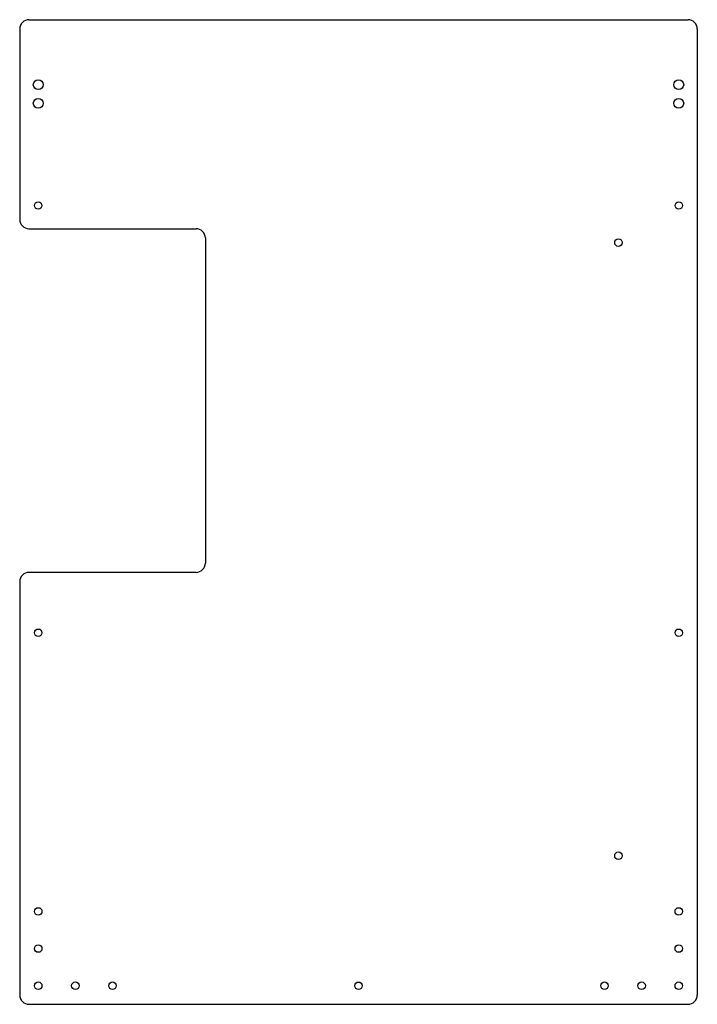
# Model space of a CAD drawing. Header units: inches. Extents: x -9.1 to 9.1, y -13.3 to 13.3.
import ezdxf

# ---------------------------------------------------------------- set-up
doc = ezdxf.new("R2010")
doc.units = ezdxf.units.IN
doc.header["$MEASUREMENT"] = 0

msp = doc.modelspace()

# ---------------------------------------------------------------- linework, layer by layer
at = {"color": 7, "linetype": 'Continuous', "lineweight": 25}
for p, q in [((-9.125, 13), (-9.125, 7.875)), ((-8.875, 13.25), (8.875, 13.25)), ((9.125, 13), (9.125, -13)), ((-8.875, 7.625), (-4.375, 7.625)), ((-4.125, 7.375), (-4.125, -1.375)), ((-4.375, -1.625), (-8.875, -1.625)), ((-9.125, -1.875), (-9.125, -13)), ((-8.875, -13.25), (8.875, -13.25))]:
    msp.add_line(p, q, dxfattribs=at)
for centre, radius in [((-8.625, 11.5), 0.133), ((8.625, 11.5), 0.133), ((-8.625, 11), 0.133), ((8.625, 11), 0.133), ((-8.625, 8.25), 0.1), ((8.625, 8.25), 0.1), ((7, 7.25), 0.101), ((-8.625, -3.25), 0.1), ((8.625, -3.25), 0.1), ((7, -9.25), 0.101), ((-8.625, -10.75), 0.101), ((8.625, -10.75), 0.101), ((-8.625, -11.75), 0.101), ((8.625, -11.75), 0.101), ((-8.625, -12.75), 0.101), ((-7.625, -12.75), 0.101), ((-6.625, -12.75), 0.101), ((0, -12.75), 0.1), ((6.625, -12.75), 0.101), ((7.625, -12.75), 0.101), ((8.625, -12.75), 0.101)]:
    msp.add_circle(centre, radius, dxfattribs=at)
for centre, start, end in [((-8.875, 13), 90, 180), ((8.875, 13), 0, 90), ((-8.875, 7.875), 180, 270), ((-4.375, 7.375), 0, 90), ((-4.375, -1.375), 270, 0), ((-8.875, -1.875), 90, 180), ((-8.875, -13), 180, 270), ((8.875, -13), 270, 0)]:
    msp.add_arc(centre, 0.25, start, end, dxfattribs=at)

doc.saveas('drawing.dxf')
